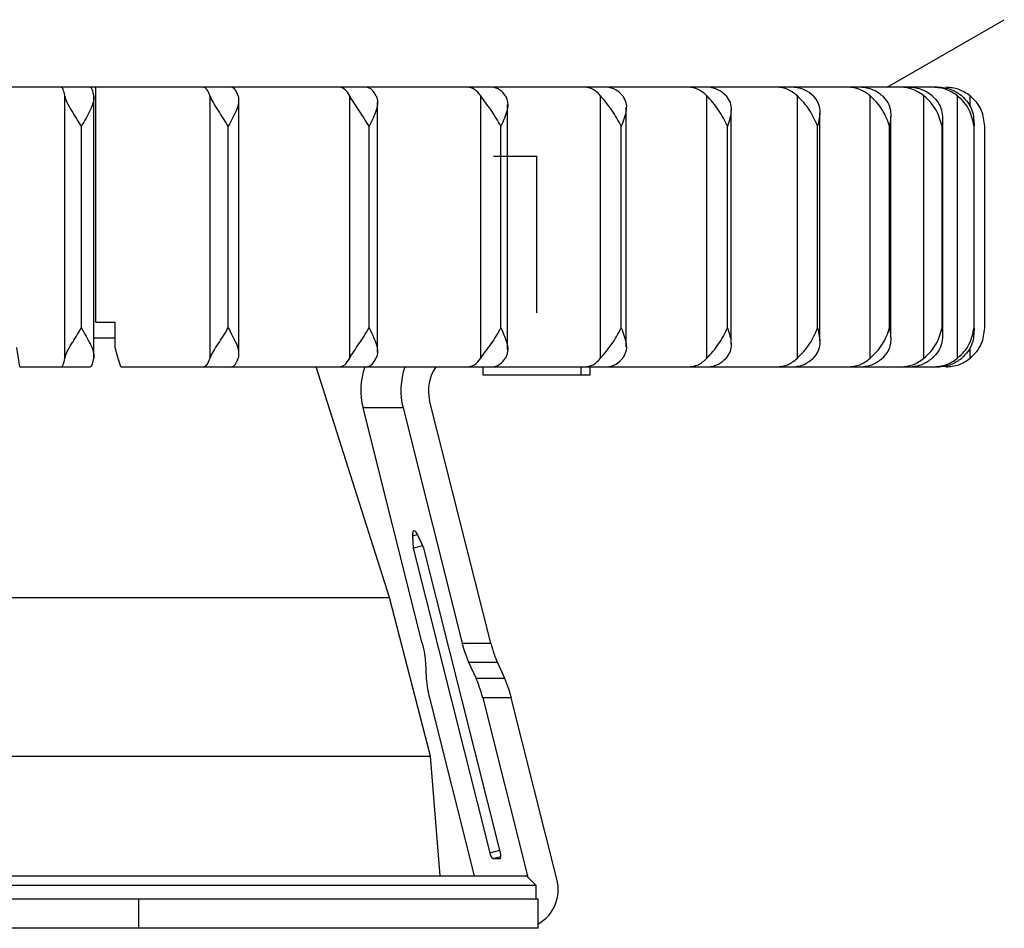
# Model space of a CAD drawing. Header units: millimetres. Extents: x -105 to 136, y -37 to 231.
# Tile 3 of 11: x 86 to 136, y -37 to 10. Entities that reach past the tile are written whole.
import ezdxf

# ---------------------------------------------------------------- set-up
doc = ezdxf.new("R2010")
doc.units = ezdxf.units.MM
doc.header["$PDSIZE"] = -1

msp = doc.modelspace()

# ---------------------------------------------------------------- linework, layer by layer
at = {"color": 7, "linetype": 'Continuous', "lineweight": 25}
for p, q in [((130.044, 6.623), (136.044, 10.087)), ((109.785, 6.623), (29.472, 6.623)), ((89.478, -5.427), (89.478, 6.623)), ((115.66, 6.623), (109.829, 6.623)), ((120.83, 6.623), (115.693, 6.623)), ((132.616, 6.623), (120.832, 6.623)), ((87.88, -7.284), (87.88, 6.18)), ((89.372, -7.287), (89.372, 6.183)), ((95.327, -7.284), (95.327, 6.18)), ((102.483, -7.284), (102.483, 6.18)), ((109.202, -7.284), (109.202, 6.18)), ((115.349, -7.284), (115.349, 6.18)), ((120.797, -7.284), (120.797, 6.18)), ((125.435, -7.284), (125.435, 6.18)), ((129.17, -7.284), (129.17, 6.18)), ((131.926, -7.284), (131.926, 6.18)), ((133.645, -7.284), (133.645, 6.18)), ((134.294, 5.621), (134.294, 6.18)), ((96.796, -7.072), (96.796, 5.968)), ((103.915, -6.966), (103.915, 5.862)), ((110.583, -6.836), (110.583, 5.733)), ((116.665, -6.696), (116.665, 5.593)), ((122.038, -6.557), (122.038, 5.454)), ((126.591, -6.396), (126.591, 5.292)), ((130.232, -6.228), (130.232, 5.124)), ((88.729, -5.727), (88.729, 4.623)), ((96.258, -5.727), (96.258, 4.623)), ((103.476, -5.727), (103.476, 4.623)), ((110.239, -5.727), (110.239, 4.623)), ((116.407, -5.727), (116.407, 4.623)), ((121.855, -5.727), (121.855, 4.623)), ((126.472, -5.727), (126.472, 4.623)), ((130.164, -5.727), (130.164, 4.623)), ((132.857, -5.727), (132.857, 4.623)), ((132.887, -6.058), (132.887, 4.954)), ((134.494, -5.727), (134.494, 4.623)), ((134.502, -5.89), (134.502, 4.786)), ((135.044, -5.727), (135.044, 4.623)), ((89.478, -5.427), (90.465, -5.427)), ((90.465, -6.727), (90.465, -5.427)), ((89.372, -6.227), (90.465, -6.227)), ((134.294, -7.284), (134.294, -6.724)), ((85.566, -7.727), (89.186, -7.727)), ((90.746, -7.727), (132.616, -7.727)), ((104.517, -19.548), (100.77, -7.727)), ((109.304, -7.727), (109.304, -8.127)), ((114.356, -8.127), (114.356, -7.727)), ((114.804, -8.127), (114.804, -7.727)), ((109.304, -8.127), (114.804, -8.127)), ((109.716, -21.891), (106.582, -9.445)), ((106.205, -21.891), (103.168, -9.833)), ((105.221, -9.833), (103.168, -9.833)), ((105.221, -9.833), (108.257, -21.891)), ((105.697, -16.392), (105.958, -16.318)), ((105.697, -16.392), (105.731, -17.021)), ((106.278, -17.021), (105.995, -16.392)), ((105.731, -17.021), (106.216, -16.883)), ((105.731, -17.021), (109.668, -32.659)), ((110.215, -32.659), (106.278, -17.021)), ((57.571, -19.548), (104.517, -19.548)), ((106.633, -27.693), (104.517, -19.548)), ((108.257, -21.891), (109.716, -21.891)), ((106.365, -22.891), (106.408, -23.695)), ((108.961, -23.695), (108.6, -22.891)), ((110.059, -22.891), (108.6, -22.891)), ((110.059, -22.891), (110.42, -23.695)), ((108.961, -23.695), (110.42, -23.695)), ((106.568, -24.695), (108.868, -33.827)), ((109.305, -24.695), (111.624, -33.907)), ((110.764, -24.695), (109.305, -24.695)), ((113.109, -34.009), (110.764, -24.695)), ((55.455, -27.693), (106.633, -27.693)), ((107.126, -33.827), (106.633, -27.693)), ((109.668, -32.659), (110.179, -32.513)), ((109.844, -32.949), (110.239, -32.836)), ((109.844, -32.949), (110.186, -32.949)), ((110.186, -32.949), (110.204, -32.944)), ((53.22, -33.827), (111.544, -33.827)), ((112.044, -34.327), (111.544, -33.827)), ((112.044, -34.327), (53.094, -34.327)), ((112.044, -35.027), (112.044, -34.327)), ((112.144, -35.027), (53.286, -35.027)), ((91.681, -36.527), (91.681, -35.027)), ((112.144, -36.527), (112.144, -35.027)), ((112.144, -36.527), (49.944, -36.527))]:
    msp.add_line(p, q, dxfattribs=at)
at = {"color": 7, "linetype": 'Continuous'}
for q in [(109.859, 3.073), (112.054, -4.953)]:
    msp.add_line((112.054, 3.073), q, dxfattribs=at)
at = {"color": 7, "linetype": 'Continuous', "lineweight": 25, "flags": 128}
for points in [[(85.566, -7.727), (85.487, -7.167), (85.424, -6.727)], [(90.746, -7.727), (90.589, -7.167), (90.465, -6.727)], [(134.38, -7.216), (134.155, -7.39), (133.944, -7.513)], [(105.995, -16.392), (105.943, -16.29), (105.887, -16.211), (105.833, -16.161), (105.784, -16.144), (105.743, -16.161), (105.714, -16.211), (105.698, -16.29), (105.697, -16.392)], [(110.186, -32.949), (110.204, -32.943), (110.22, -32.927), (110.23, -32.9), (110.237, -32.864), (110.239, -32.82), (110.236, -32.77), (110.228, -32.715), (110.215, -32.659)]]:
    msp.add_lwpolyline(points, dxfattribs=at)
at = {"color": 7, "linetype": 'Continuous', "lineweight": 25}
for centre, radius, start, end in [((106.767, -8.927), 3.711, 161.1299, 194.1233), ((108.82, -8.927), 3.711, 161.1299, 194.1233), ((108.613, -8.926), 2.096, 145.1016, 194.3183), ((110.048, -32.627), 0.381, 184.8353, 237.5859), ((111.133, -34.534), 2.044, 299.6303, 14.8652)]:
    msp.add_arc(centre, radius, start, end, dxfattribs=at)
for points, knots in [([(87.88, 6.18), (87.853, 6.308), (87.799, 6.563), (87.734, 6.603), (87.701, 6.623)], [0, 0, 0, 0, 0.5, 1, 1, 1, 1]), ([(89.365, 6.18), (89.341, 6.293), (89.288, 6.552), (89.223, 6.598), (89.186, 6.623)], [0, 0, 0, 0, 0.43833, 1, 1, 1, 1]), ([(95.327, 6.18), (95.273, 6.308), (95.166, 6.563), (95.037, 6.603), (94.973, 6.623)], [0, 0, 0, 0, 0.5, 1, 1, 1, 1]), ([(96.766, 6.18), (96.719, 6.293), (96.613, 6.552), (96.485, 6.598), (96.412, 6.623)], [0, 0, 0, 0, 0.43833, 1, 1, 1, 1]), ([(102.483, 6.18), (102.404, 6.308), (102.246, 6.563), (102.056, 6.603), (101.961, 6.623)], [0, 0, 0, 0, 0.5000001, 1, 1, 1, 1]), ([(103.847, 6.18), (103.779, 6.293), (103.622, 6.552), (103.432, 6.598), (103.326, 6.623)], [0, 0, 0, 0, 0.4383299, 1, 1, 1, 1]), ([(109.202, 6.18), (109.099, 6.308), (108.894, 6.563), (108.647, 6.603), (108.524, 6.623)], [0, 0, 0, 0, 0.5, 1, 1, 1, 1]), ([(110.464, 6.18), (110.375, 6.293), (110.171, 6.552), (109.924, 6.598), (109.785, 6.623)], [0, 0, 0, 0, 0.43833, 1, 1, 1, 1]), ([(115.349, 6.18), (115.224, 6.308), (114.975, 6.563), (114.676, 6.603), (114.526, 6.623)], [0, 0, 0, 0, 0.5, 1, 1, 1, 1]), ([(116.482, 6.18), (116.374, 6.293), (116.128, 6.552), (115.828, 6.598), (115.66, 6.623)], [0, 0, 0, 0, 0.43833, 1, 1, 1, 1]), ([(120.797, 6.18), (120.653, 6.308), (120.365, 6.563), (120.02, 6.603), (119.848, 6.623)], [0, 0, 0, 0, 0.5, 1, 1, 1, 1]), ([(121.779, 6.18), (121.654, 6.293), (121.37, 6.552), (121.024, 6.598), (120.83, 6.623)], [0, 0, 0, 0, 0.43833, 1, 1, 1, 1]), ([(125.435, 6.18), (125.275, 6.308), (124.955, 6.563), (124.571, 6.603), (124.379, 6.623)], [0, 0, 0, 0, 0.5, 1, 1, 1, 1]), ([(126.246, 6.18), (126.107, 6.293), (125.791, 6.552), (125.406, 6.598), (125.19, 6.623)], [0, 0, 0, 0, 0.43833, 1, 1, 1, 1]), ([(129.17, 6.18), (128.997, 6.308), (128.651, 6.563), (128.236, 6.603), (128.028, 6.623)], [0, 0, 0, 0, 0.5, 1, 1, 1, 1]), ([(129.794, 6.18), (129.643, 6.293), (129.301, 6.552), (128.885, 6.598), (128.652, 6.623)], [0, 0, 0, 0, 0.43833, 1, 1, 1, 1]), ([(131.926, 6.18), (131.743, 6.308), (131.378, 6.563), (130.94, 6.603), (130.721, 6.623)], [0, 0, 0, 0, 0.5000001, 1, 1, 1, 1]), ([(132.348, 6.18), (132.19, 6.293), (131.829, 6.552), (131.39, 6.598), (131.144, 6.623)], [0, 0, 0, 0, 0.43833, 1, 1, 1, 1]), ([(133.645, 6.18), (133.457, 6.308), (133.08, 6.563), (132.629, 6.603), (132.403, 6.623)], [0, 0, 0, 0, 0.5, 1, 1, 1, 1]), ([(133.859, 6.18), (133.695, 6.293), (133.323, 6.552), (132.87, 6.598), (132.616, 6.623)], [0, 0, 0, 0, 0.43833, 1, 1, 1, 1]), ([(134.294, 6.18), (134.104, 6.308), (133.723, 6.563), (133.267, 6.603), (133.039, 6.623)], [0, 0, 0, 0, 0.5, 1, 1, 1, 1]), ([(88.729, 4.623), (88.556, 4.901), (88.295, 5.318), (87.986, 5.845), (87.915, 6.068), (87.88, 6.18)], [0, 0, 0, 0, 0.498883, 0.749389, 1, 1, 1, 1]), ([(89.365, 6.18), (89.363, 6.068), (89.36, 5.845), (89.14, 5.318), (88.893, 4.901), (88.729, 4.623)], [0, 0, 0, 0, 0.250861, 0.501307, 1, 1, 1, 1]), ([(96.258, 4.623), (96.085, 4.901), (95.825, 5.318), (95.481, 5.845), (95.378, 6.068), (95.327, 6.18)], [0, 0, 0, 0, 0.4988829, 0.7493889, 1, 1, 1, 1]), ([(96.766, 6.18), (96.782, 6.068), (96.813, 5.845), (96.644, 5.318), (96.412, 4.901), (96.258, 4.623)], [0, 0, 0, 0, 0.2508614, 0.5013074, 1, 1, 1, 1]), ([(103.476, 4.623), (103.308, 4.901), (103.054, 5.318), (102.682, 5.845), (102.549, 6.068), (102.483, 6.18)], [0, 0, 0, 0, 0.498883, 0.749389, 1, 1, 1, 1]), ([(103.847, 6.18), (103.88, 6.068), (103.945, 5.845), (103.83, 5.318), (103.618, 4.901), (103.476, 4.623)], [0, 0, 0, 0, 0.250861, 0.501307, 1, 1, 1, 1]), ([(110.239, 4.623), (110.078, 4.901), (109.835, 5.318), (109.442, 5.845), (109.282, 6.068), (109.202, 6.18)], [0, 0, 0, 0, 0.498883, 0.749389, 1, 1, 1, 1]), ([(110.464, 6.18), (110.513, 6.068), (110.611, 5.845), (110.553, 5.318), (110.364, 4.901), (110.239, 4.623)], [0, 0, 0, 0, 0.250861, 0.501307, 1, 1, 1, 1]), ([(116.407, 4.623), (116.256, 4.901), (116.03, 5.318), (115.625, 5.845), (115.441, 6.068), (115.349, 6.18)], [0, 0, 0, 0, 0.498883, 0.749389, 1, 1, 1, 1]), ([(116.482, 6.18), (116.546, 6.068), (116.674, 5.845), (116.675, 5.318), (116.514, 4.901), (116.407, 4.623)], [0, 0, 0, 0, 0.250861, 0.501307, 1, 1, 1, 1]), ([(121.855, 4.623), (121.718, 4.901), (121.513, 5.318), (121.103, 5.845), (120.899, 6.068), (120.797, 6.18)], [0, 0, 0, 0, 0.498883, 0.749389, 1, 1, 1, 1]), ([(121.779, 6.18), (121.857, 6.068), (122.013, 5.845), (122.072, 5.318), (121.941, 4.901), (121.855, 4.623)], [0, 0, 0, 0, 0.250861, 0.501307, 1, 1, 1, 1]), ([(126.472, 4.623), (126.352, 4.901), (126.172, 5.318), (125.766, 5.845), (125.546, 6.068), (125.435, 6.18)], [0, 0, 0, 0, 0.4988829, 0.7493889, 1, 1, 1, 1]), ([(126.246, 6.18), (126.337, 6.068), (126.517, 5.845), (126.633, 5.318), (126.536, 4.901), (126.472, 4.623)], [0, 0, 0, 0, 0.250861, 0.501307, 1, 1, 1, 1]), ([(130.164, 4.623), (130.064, 4.901), (129.912, 5.318), (129.519, 5.845), (129.287, 6.068), (129.17, 6.18)], [0, 0, 0, 0, 0.498883, 0.749389, 1, 1, 1, 1]), ([(129.794, 6.18), (129.894, 6.068), (130.096, 5.845), (130.267, 5.318), (130.205, 4.901), (130.164, 4.623)], [0, 0, 0, 0, 0.250861, 0.501307, 1, 1, 1, 1]), ([(132.857, 4.623), (132.777, 4.901), (132.658, 5.318), (132.285, 5.845), (132.045, 6.068), (131.926, 6.18)], [0, 0, 0, 0, 0.4988829, 0.7493889, 1, 1, 1, 1]), ([(132.348, 6.18), (132.458, 6.068), (132.676, 5.845), (132.898, 5.318), (132.873, 4.901), (132.857, 4.623)], [0, 0, 0, 0, 0.2508614, 0.5013074, 1, 1, 1, 1]), ([(134.494, 4.623), (134.438, 4.901), (134.353, 5.318), (134.007, 5.845), (133.766, 6.068), (133.645, 6.18)], [0, 0, 0, 0, 0.498883, 0.749389, 1, 1, 1, 1]), ([(133.859, 6.18), (133.974, 6.068), (134.205, 5.845), (134.474, 5.318), (134.486, 4.901), (134.494, 4.623)], [0, 0, 0, 0, 0.250861, 0.501307, 1, 1, 1, 1]), ([(135.044, 4.623), (135.011, 4.901), (134.962, 5.318), (134.652, 5.845), (134.413, 6.068), (134.294, 6.18)], [0, 0, 0, 0, 0.498883, 0.749389, 1, 1, 1, 1]), ([(87.88, -7.284), (87.915, -7.172), (87.986, -6.949), (88.295, -6.422), (88.556, -6.005), (88.729, -5.727)], [0, 0, 0, 0, 0.250861, 0.501307, 1, 1, 1, 1]), ([(88.729, -5.727), (88.893, -6.005), (89.14, -6.422), (89.361, -6.949), (89.363, -7.172), (89.365, -7.284)], [0, 0, 0, 0, 0.498883, 0.749389, 1, 1, 1, 1]), ([(95.327, -7.284), (95.378, -7.172), (95.481, -6.949), (95.825, -6.422), (96.085, -6.005), (96.258, -5.727)], [0, 0, 0, 0, 0.250861, 0.501307, 1, 1, 1, 1]), ([(96.258, -5.727), (96.412, -6.005), (96.644, -6.422), (96.813, -6.949), (96.782, -7.172), (96.766, -7.284)], [0, 0, 0, 0, 0.498883, 0.749389, 1, 1, 1, 1]), ([(102.483, -7.284), (102.549, -7.172), (102.682, -6.949), (103.054, -6.422), (103.308, -6.005), (103.476, -5.727)], [0, 0, 0, 0, 0.250861, 0.501307, 1, 1, 1, 1]), ([(103.476, -5.727), (103.618, -6.005), (103.831, -6.422), (103.945, -6.949), (103.88, -7.172), (103.847, -7.284)], [0, 0, 0, 0, 0.4988829, 0.7493889, 1, 1, 1, 1]), ([(109.202, -7.284), (109.282, -7.172), (109.443, -6.949), (109.836, -6.422), (110.078, -6.005), (110.239, -5.727)], [0, 0, 0, 0, 0.2508611, 0.5013073, 1, 1, 1, 1]), ([(110.239, -5.727), (110.364, -6.005), (110.553, -6.422), (110.611, -6.949), (110.513, -7.172), (110.464, -7.284)], [0, 0, 0, 0, 0.498883, 0.749389, 1, 1, 1, 1]), ([(115.349, -7.284), (115.441, -7.172), (115.625, -6.949), (116.031, -6.422), (116.256, -6.005), (116.407, -5.727)], [0, 0, 0, 0, 0.250861, 0.501307, 1, 1, 1, 1]), ([(116.407, -5.727), (116.514, -6.005), (116.675, -6.422), (116.674, -6.949), (116.546, -7.172), (116.482, -7.284)], [0, 0, 0, 0, 0.498883, 0.749389, 1, 1, 1, 1]), ([(120.797, -7.284), (120.899, -7.172), (121.103, -6.949), (121.513, -6.422), (121.718, -6.005), (121.855, -5.727)], [0, 0, 0, 0, 0.250861, 0.501307, 1, 1, 1, 1]), ([(121.855, -5.727), (121.941, -6.005), (122.072, -6.422), (122.013, -6.949), (121.857, -7.172), (121.779, -7.284)], [0, 0, 0, 0, 0.498883, 0.749389, 1, 1, 1, 1]), ([(125.435, -7.284), (125.546, -7.172), (125.766, -6.949), (126.172, -6.422), (126.352, -6.005), (126.472, -5.727)], [0, 0, 0, 0, 0.250861, 0.501307, 1, 1, 1, 1]), ([(126.472, -5.727), (126.536, -6.005), (126.633, -6.422), (126.517, -6.949), (126.337, -7.172), (126.246, -7.284)], [0, 0, 0, 0, 0.498883, 0.749389, 1, 1, 1, 1]), ([(129.17, -7.284), (129.287, -7.172), (129.519, -6.949), (129.913, -6.422), (130.064, -6.005), (130.164, -5.727)], [0, 0, 0, 0, 0.2508613, 0.5013074, 1, 1, 1, 1]), ([(130.164, -5.727), (130.205, -6.005), (130.267, -6.422), (130.096, -6.949), (129.894, -7.172), (129.794, -7.284)], [0, 0, 0, 0, 0.4988829, 0.7493889, 1, 1, 1, 1]), ([(131.926, -7.284), (132.045, -7.172), (132.285, -6.949), (132.658, -6.422), (132.777, -6.005), (132.857, -5.727)], [0, 0, 0, 0, 0.250861, 0.501307, 1, 1, 1, 1]), ([(132.857, -5.727), (132.873, -6.005), (132.898, -6.422), (132.676, -6.949), (132.458, -7.172), (132.348, -7.284)], [0, 0, 0, 0, 0.498883, 0.749389, 1, 1, 1, 1]), ([(133.645, -7.284), (133.766, -7.172), (134.007, -6.949), (134.353, -6.422), (134.438, -6.005), (134.494, -5.727)], [0, 0, 0, 0, 0.250861, 0.501307, 1, 1, 1, 1]), ([(134.494, -5.727), (134.486, -6.005), (134.474, -6.422), (134.205, -6.949), (133.974, -7.172), (133.859, -7.284)], [0, 0, 0, 0, 0.4988829, 0.7493889, 1, 1, 1, 1]), ([(134.294, -7.284), (134.413, -7.172), (134.652, -6.949), (134.962, -6.422), (135.011, -6.005), (135.044, -5.727)], [0, 0, 0, 0, 0.250861, 0.501307, 1, 1, 1, 1]), ([(87.701, -7.727), (87.734, -7.707), (87.799, -7.667), (87.853, -7.412), (87.88, -7.284)], [0, 0, 0, 0, 0.49896, 1, 1, 1, 1]), ([(89.186, -7.727), (89.223, -7.701), (89.288, -7.656), (89.341, -7.397), (89.365, -7.284)], [0, 0, 0, 0, 0.56167, 1, 1, 1, 1]), ([(94.973, -7.727), (95.037, -7.707), (95.166, -7.667), (95.273, -7.412), (95.327, -7.284)], [0, 0, 0, 0, 0.49896, 1, 1, 1, 1]), ([(96.412, -7.727), (96.485, -7.701), (96.613, -7.656), (96.719, -7.397), (96.766, -7.284)], [0, 0, 0, 0, 0.56167, 1, 1, 1, 1]), ([(101.961, -7.727), (102.056, -7.707), (102.245, -7.667), (102.403, -7.412), (102.483, -7.284)], [0, 0, 0, 0, 0.49896, 1, 1, 1, 1]), ([(103.326, -7.727), (103.432, -7.701), (103.622, -7.656), (103.779, -7.397), (103.847, -7.284)], [0, 0, 0, 0, 0.56167, 1, 1, 1, 1]), ([(108.524, -7.727), (108.647, -7.707), (108.893, -7.667), (109.099, -7.412), (109.202, -7.284)], [0, 0, 0, 0, 0.49896, 1, 1, 1, 1]), ([(109.785, -7.727), (109.924, -7.701), (110.171, -7.656), (110.375, -7.397), (110.464, -7.284)], [0, 0, 0, 0, 0.56167, 1, 1, 1, 1]), ([(114.526, -7.727), (114.676, -7.707), (114.974, -7.667), (115.224, -7.412), (115.349, -7.284)], [0, 0, 0, 0, 0.49896, 1, 1, 1, 1]), ([(115.66, -7.727), (115.828, -7.701), (116.128, -7.656), (116.374, -7.397), (116.482, -7.284)], [0, 0, 0, 0, 0.56167, 1, 1, 1, 1]), ([(119.848, -7.727), (120.02, -7.707), (120.365, -7.667), (120.652, -7.412), (120.797, -7.284)], [0, 0, 0, 0, 0.49896, 1, 1, 1, 1]), ([(120.83, -7.727), (121.024, -7.701), (121.37, -7.656), (121.654, -7.397), (121.779, -7.284)], [0, 0, 0, 0, 0.56167, 1, 1, 1, 1]), ([(124.379, -7.727), (124.571, -7.707), (124.955, -7.667), (125.275, -7.412), (125.435, -7.284)], [0, 0, 0, 0, 0.49896, 1, 1, 1, 1]), ([(125.19, -7.727), (125.406, -7.701), (125.791, -7.656), (126.107, -7.397), (126.246, -7.284)], [0, 0, 0, 0, 0.56167, 1, 1, 1, 1]), ([(128.028, -7.727), (128.236, -7.707), (128.651, -7.667), (128.997, -7.412), (129.17, -7.284)], [0, 0, 0, 0, 0.49896, 1, 1, 1, 1]), ([(128.652, -7.727), (128.885, -7.701), (129.301, -7.656), (129.643, -7.397), (129.794, -7.284)], [0, 0, 0, 0, 0.56167, 1, 1, 1, 1]), ([(130.721, -7.727), (130.94, -7.707), (131.378, -7.667), (131.743, -7.412), (131.926, -7.284)], [0, 0, 0, 0, 0.49896, 1, 1, 1, 1]), ([(131.144, -7.727), (131.39, -7.701), (131.829, -7.656), (132.19, -7.397), (132.348, -7.284)], [0, 0, 0, 0, 0.56167, 1, 1, 1, 1]), ([(132.403, -7.727), (132.628, -7.707), (133.08, -7.667), (133.457, -7.412), (133.645, -7.284)], [0, 0, 0, 0, 0.49896, 1, 1, 1, 1]), ([(132.616, -7.727), (132.87, -7.701), (133.323, -7.656), (133.695, -7.397), (133.859, -7.284)], [0, 0, 0, 0, 0.56167, 1, 1, 1, 1]), ([(133.039, -7.727), (133.267, -7.707), (133.723, -7.667), (134.104, -7.412), (134.294, -7.284)], [0, 0, 0, 0, 0.500001, 1, 1, 1, 1]), ([(106.205, -21.891), (106.249, -22.087), (106.328, -22.438), (106.354, -22.753), (106.365, -22.891)], [0, 0, 0, 0, 0.561132, 1, 1, 1, 1]), ([(108.6, -22.891), (108.526, -22.713), (108.394, -22.395), (108.299, -22.045), (108.257, -21.891)], [0, 0, 0, 0, 0.558986, 1, 1, 1, 1]), ([(109.716, -21.891), (109.77, -22.087), (109.867, -22.438), (110.001, -22.753), (110.059, -22.891)], [0, 0, 0, 0, 0.561132, 1, 1, 1, 1]), ([(106.408, -23.695), (106.424, -23.873), (106.452, -24.191), (106.533, -24.541), (106.568, -24.695)], [0, 0, 0, 0, 0.558986, 1, 1, 1, 1]), ([(109.305, -24.695), (109.25, -24.498), (109.153, -24.148), (109.02, -23.833), (108.961, -23.695)], [0, 0, 0, 0, 0.561132, 1, 1, 1, 1]), ([(110.42, -23.695), (110.495, -23.873), (110.627, -24.191), (110.722, -24.541), (110.764, -24.695)], [0, 0, 0, 0, 0.558986, 1, 1, 1, 1])]:
    msp.add_open_spline(points, degree=3, knots=knots, dxfattribs=at)
at = {"color": 7, "linetype": 'Continuous'}
msp.add_point((112.054, 3.073), dxfattribs=at)

doc.saveas('drawing.dxf')
